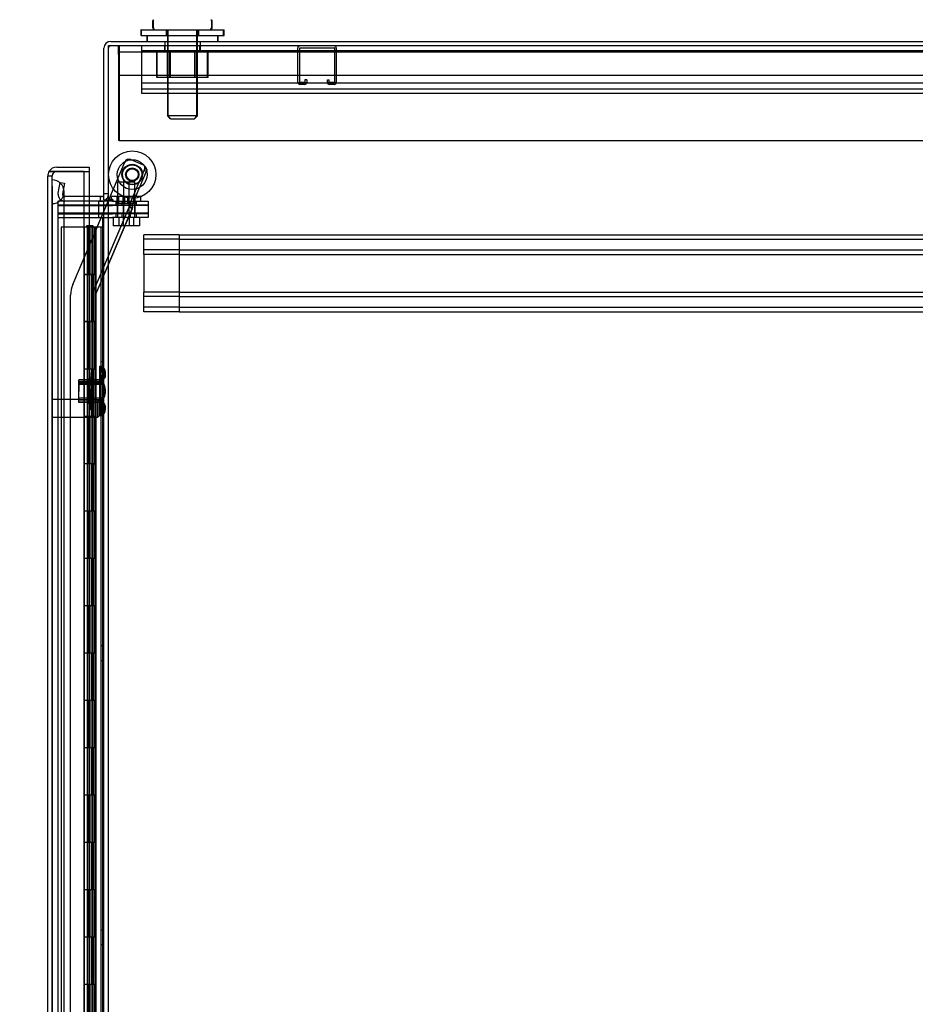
# Model space of a CAD drawing. Header units: inches. Extents: x 1 to 359, y -2 to 239.
# Tile 55 of 65: x 200 to 219, y 137 to 158. Entities that reach past the tile are written whole.
import ezdxf
from ezdxf.enums import TextEntityAlignment as Align
from ezdxf.lldxf.tags import DXFTag

# ---------------------------------------------------------------- set-up
doc = ezdxf.new("R2010")
doc.units = ezdxf.units.IN
doc.header["$MEASUREMENT"] = 0
for name, color, linetype in [('COM53964-5', 7, 'Continuous'), ('COM54746-78', 7, 'Continuous'), ('COM55914', 7, 'Continuous'), ('COM56676-2', 7, 'Continuous'), ('COM70098', 7, 'Continuous'), ('COM70220', 7, 'Continuous'), ('COM70739-10', 7, 'Continuous'), ('COM70839-6', 7, 'Continuous'), ('COM71196-10', 7, 'Continuous'), ('COM71298-10', 7, 'Continuous'), ('COM71300-11', 7, 'Continuous'), ('COM71301-11', 7, 'Continuous'), ('Default', 7, 'Continuous'), ('GSK87756', 7, 'Continuous'), ('NTS18024', 7, 'Continuous'), ('NTS18147', 7, 'Continuous'), ('NTS86070', 7, 'Continuous'), ('ROL87452', 7, 'Continuous'), ('RVT17786', 7, 'Continuous'), ('SCC180005', 7, 'Continuous'), ('SCS86414', 7, 'Continuous'), ('STD26122', 7, 'Continuous'), ('WAF25376', 7, 'Continuous'), ('WAF25377', 7, 'Continuous'), ('WAM254785', 7, 'Continuous'), ('WAM30038', 7, 'Continuous')]:
    doc.layers.add(name, color=color, linetype=linetype)
doc.styles.add('SEACAD_Times_New_Roman', font='times.ttf')
tags = doc.linetypes.add('HIDDEN2', pattern=[0.1875, 0.125, -0.0625]).pattern_tags.tags
tags[6:7] = [DXFTag(74, 4), DXFTag(75, 0), DXFTag(340, '0'), DXFTag(46, 0.0), DXFTag(50, 0.0), DXFTag(44, 0.0), DXFTag(45, 0.0)]
tags[4:5] = [DXFTag(74, 4), DXFTag(75, 0), DXFTag(340, '0'), DXFTag(46, 0.0), DXFTag(50, 0.0), DXFTag(44, 0.0), DXFTag(45, 0.0)]
doc.dimstyles.new('HAMMOND_(STH_-_540x360)', dxfattribs={"dimtxt": 2, "dimasz": 2.5, "dimexe": 1, "dimexo": 1, "dimgap": 0.5, "dimtad": 0, "dimtih": 1, "dimtoh": 1, "dimzin": 0, "dimdsep": 46, "dimtxsty": 'SEACAD_Times_New_Roman', "dimblk1": '_SE_FILLED', "dimblk2": '_SE_FILLED', "dimsah": 1, "dimcen": 1, "dimadec": 0, "dimazin": 0, "dimtfac": 0.8, "dimtofl": 0, "dimtmove": 0, "dimatfit": 3, "dimfxl": 1, "dimtolj": 1, "dimtzin": 0, "dimarcsym": 0})

# ---------------------------------------------------------------- blocks, each defined once
blk = doc.blocks.new('SE4')
at = {"layer": 'COM53964-5', "color": 7, "linetype": 'HIDDEN2'}
for p, q in [((202.98, 157.338), (202.98, 157.2)), ((202.98, 157.243), (237.355, 157.243)), ((202.98, 157.2), (202.98, 156.476)), ((202.98, 156.559), (237.355, 156.559)), ((202.98, 156.476), (202.98, 156.338)), ((202.98, 156.433), (237.355, 156.433)), ((202.98, 156.338), (237.355, 156.338)), ((203.028, 153.209), (203.028, 153.347)), ((203.775, 153.347), (203.028, 153.347)), ((203.775, 153.347), (203.775, 153.209)), ((203.775, 153.347), (238.15, 153.347)), ((203.775, 153.252), (203.028, 153.252)), ((203.028, 153.071), (203.028, 153.209)), ((203.028, 152.933), (203.028, 153.071)), ((203.775, 153.252), (238.15, 153.252)), ((203.775, 153.209), (203.775, 151.86)), ((203.775, 153.028), (203.028, 153.028)), ((203.028, 152.933), (203.028, 152.136)), ((203.775, 152.933), (203.028, 152.933)), ((203.775, 153.028), (238.15, 153.028)), ((203.775, 152.933), (238.15, 152.933)), ((203.028, 151.998), (203.028, 152.136)), ((203.775, 152.136), (203.028, 152.136)), ((203.775, 152.041), (203.028, 152.041)), ((203.775, 152.136), (238.15, 152.136)), ((203.775, 152.041), (238.15, 152.041)), ((203.028, 151.86), (203.028, 151.998)), ((203.028, 151.722), (203.028, 151.86)), ((203.775, 151.817), (203.028, 151.817)), ((203.775, 151.86), (203.775, 151.722)), ((203.775, 151.817), (238.15, 151.817)), ((203.775, 151.722), (203.028, 151.722)), ((203.775, 151.722), (238.15, 151.722))]:
    blk.add_line(p, q, dxfattribs=at)
at = {"layer": 'COM54746-78', "color": 7, "linetype": 'HIDDEN2'}
for p, q in [((201.768, 153.512), (201.282, 153.512)), ((201.282, 153.512), (201.282, 75.512)), ((201.824, 153.521), (201.824, 153.547)), ((201.824, 153.547), (201.874, 153.547)), ((201.874, 153.521), (201.824, 153.521)), ((201.832, 153.512), (201.832, 152.512)), ((201.837, 153.521), (201.837, 153.512)), ((201.837, 153.512), (201.837, 152.512)), ((201.874, 153.547), (201.899, 153.547)), ((201.874, 153.521), (201.899, 153.521)), ((201.876, 152.512), (201.876, 153.512)), ((201.882, 152.512), (201.882, 153.512)), ((201.887, 153.512), (201.887, 152.512)), ((201.899, 153.547), (201.949, 153.547)), ((201.949, 153.521), (201.899, 153.521)), ((201.928, 153.512), (201.928, 152.512)), ((201.937, 153.512), (201.937, 153.521)), ((201.937, 152.512), (201.937, 153.512)), ((201.942, 152.512), (201.942, 153.512)), ((201.949, 153.547), (201.949, 153.521)), ((202.004, 152.512), (202.004, 153.512)), ((202.013, 153.512), (202.013, 152.512)), ((202.017, 152.512), (202.017, 153.512)), ((202.022, 152.512), (202.022, 153.512)), ((202.123, 153.512), (202.123, 75.512)), ((201.832, 152.512), (201.832, 151.511)), ((201.837, 152.512), (201.837, 75.512)), ((201.876, 152.512), (201.876, 151.511)), ((201.882, 152.512), (201.882, 151.511)), ((201.887, 151.512), (201.887, 152.512)), ((201.928, 151.512), (201.928, 152.512)), ((201.937, 75.512), (201.937, 152.512)), ((201.942, 151.511), (201.942, 152.512)), ((201.973, 151.512), (201.973, 152.512)), ((202.022, 152.512), (202.017, 152.512)), ((202.022, 151.512), (202.022, 152.512)), ((201.832, 151.513), (201.77, 151.513)), ((201.832, 151.513), (201.876, 151.513)), ((201.832, 151.512), (201.832, 150.512)), ((202.004, 151.513), (201.876, 151.513)), ((201.876, 150.512), (201.876, 151.511)), ((201.882, 150.512), (201.882, 151.511)), ((201.887, 151.512), (201.887, 150.512)), ((201.928, 151.512), (201.928, 150.512)), ((201.942, 150.512), (201.942, 151.511)), ((202.004, 151.511), (202.004, 151.512)), ((202.004, 150.512), (202.004, 151.511)), ((202.013, 151.512), (202.013, 150.512)), ((202.022, 151.512), (202.017, 151.512)), ((202.017, 150.512), (202.017, 151.512)), ((202.022, 150.512), (202.022, 151.512)), ((202.185, 150.664), (202.123, 150.664)), ((201.832, 150.512), (201.832, 149.511)), ((201.876, 150.512), (201.876, 149.511)), ((201.882, 150.512), (201.882, 149.511)), ((201.887, 149.512), (201.887, 150.512)), ((201.928, 149.512), (201.928, 150.512)), ((201.942, 149.511), (201.942, 150.512)), ((201.973, 149.512), (201.973, 150.512)), ((202.022, 150.512), (202.017, 150.512)), ((202.022, 149.512), (202.022, 150.512)), ((202.123, 150.36), (202.185, 150.36)), ((201.832, 149.513), (201.77, 149.513)), ((201.832, 149.513), (201.876, 149.513)), ((201.832, 149.512), (201.832, 148.512)), ((202.004, 149.513), (201.876, 149.513)), ((201.876, 148.512), (201.876, 149.511)), ((201.882, 148.512), (201.882, 149.511)), ((201.887, 149.512), (201.887, 148.512)), ((201.928, 149.512), (201.928, 148.512)), ((201.942, 148.512), (201.942, 149.511)), ((202.004, 149.511), (202.004, 149.512)), ((202.004, 148.512), (202.004, 149.511)), ((202.013, 149.512), (202.013, 148.512)), ((202.022, 149.512), (202.017, 149.512)), ((202.017, 148.512), (202.017, 149.512)), ((202.022, 148.512), (202.022, 149.512)), ((201.832, 148.512), (201.832, 147.511)), ((201.876, 148.512), (201.876, 147.511)), ((201.882, 148.512), (201.882, 147.511)), ((201.887, 147.512), (201.887, 148.512)), ((201.928, 147.512), (201.928, 148.512)), ((201.942, 147.511), (201.942, 148.512)), ((201.973, 147.512), (201.973, 148.512)), ((202.022, 148.512), (202.017, 148.512)), ((202.022, 147.512), (202.022, 148.512)), ((201.832, 147.513), (201.77, 147.513)), ((201.832, 147.513), (201.876, 147.513)), ((201.832, 147.512), (201.832, 146.512)), ((202.004, 147.513), (201.876, 147.513)), ((201.876, 146.512), (201.876, 147.511)), ((201.882, 146.512), (201.882, 147.511)), ((201.887, 147.512), (201.887, 146.512)), ((201.928, 147.512), (201.928, 146.512)), ((201.942, 146.512), (201.942, 147.511)), ((202.004, 147.511), (202.004, 147.512)), ((202.004, 146.512), (202.004, 147.511)), ((202.013, 147.512), (202.013, 146.512)), ((202.022, 147.512), (202.017, 147.512)), ((202.017, 146.512), (202.017, 147.512)), ((202.022, 146.512), (202.022, 147.512)), ((201.832, 146.512), (201.832, 145.511)), ((201.876, 146.512), (201.876, 145.511)), ((201.882, 146.512), (201.882, 145.511)), ((201.887, 145.512), (201.887, 146.512)), ((201.928, 145.512), (201.928, 146.512)), ((201.942, 145.511), (201.942, 146.512)), ((201.973, 145.512), (201.973, 146.512)), ((202.022, 146.512), (202.017, 146.512)), ((202.022, 145.512), (202.022, 146.512)), ((201.832, 145.513), (201.77, 145.513)), ((201.832, 145.513), (201.876, 145.513)), ((201.832, 145.512), (201.832, 144.512)), ((202.004, 145.513), (201.876, 145.513)), ((201.876, 144.512), (201.876, 145.511)), ((201.882, 144.512), (201.882, 145.511)), ((201.887, 145.512), (201.887, 144.512)), ((201.928, 145.512), (201.928, 144.512)), ((201.942, 144.512), (201.942, 145.511)), ((202.004, 145.511), (202.004, 145.512)), ((202.004, 144.512), (202.004, 145.511)), ((202.013, 145.512), (202.013, 144.512)), ((202.022, 145.512), (202.017, 145.512)), ((202.017, 144.512), (202.017, 145.512)), ((202.022, 144.512), (202.022, 145.512)), ((202.185, 144.664), (202.123, 144.664)), ((201.832, 144.512), (201.832, 143.511)), ((201.876, 144.512), (201.876, 143.511)), ((201.882, 144.512), (201.882, 143.511)), ((201.887, 143.512), (201.887, 144.512)), ((201.928, 143.512), (201.928, 144.512)), ((201.942, 143.511), (201.942, 144.512)), ((201.973, 143.512), (201.973, 144.512)), ((202.022, 144.512), (202.017, 144.512)), ((202.022, 143.512), (202.022, 144.512)), ((202.123, 144.36), (202.185, 144.36)), ((201.832, 143.513), (201.77, 143.513)), ((201.832, 143.513), (201.876, 143.513)), ((201.832, 143.512), (201.832, 142.512)), ((202.004, 143.513), (201.876, 143.513)), ((201.876, 142.512), (201.876, 143.511)), ((201.882, 142.512), (201.882, 143.511)), ((201.887, 143.512), (201.887, 142.512)), ((201.928, 143.512), (201.928, 142.512)), ((201.942, 142.512), (201.942, 143.511)), ((202.004, 143.511), (202.004, 143.512)), ((202.004, 142.512), (202.004, 143.511)), ((202.013, 143.512), (202.013, 142.512)), ((202.022, 143.512), (202.017, 143.512)), ((202.017, 142.512), (202.017, 143.512)), ((202.022, 142.512), (202.022, 143.512)), ((201.832, 142.512), (201.832, 141.511)), ((201.876, 142.512), (201.876, 141.511)), ((201.882, 142.512), (201.882, 141.511)), ((201.887, 141.512), (201.887, 142.512)), ((201.928, 141.512), (201.928, 142.512)), ((201.942, 141.511), (201.942, 142.512)), ((201.973, 141.512), (201.973, 142.512)), ((202.022, 142.512), (202.017, 142.512)), ((202.022, 141.512), (202.022, 142.512)), ((201.832, 141.513), (201.77, 141.513)), ((201.832, 141.513), (201.876, 141.513)), ((201.832, 141.512), (201.832, 140.512)), ((202.004, 141.513), (201.876, 141.513)), ((201.876, 140.512), (201.876, 141.511)), ((201.882, 140.512), (201.882, 141.511)), ((201.887, 141.512), (201.887, 140.512)), ((201.928, 141.512), (201.928, 140.512)), ((201.942, 140.512), (201.942, 141.511)), ((202.004, 141.511), (202.004, 141.512)), ((202.004, 140.512), (202.004, 141.511)), ((202.013, 141.512), (202.013, 140.512)), ((202.022, 141.512), (202.017, 141.512)), ((202.017, 140.512), (202.017, 141.512)), ((202.022, 140.512), (202.022, 141.512)), ((201.832, 140.512), (201.832, 139.511)), ((201.876, 140.512), (201.876, 139.511)), ((201.882, 140.512), (201.882, 139.511)), ((201.887, 139.512), (201.887, 140.512)), ((201.928, 139.512), (201.928, 140.512)), ((201.942, 139.511), (201.942, 140.512)), ((201.973, 139.512), (201.973, 140.512)), ((202.022, 140.512), (202.017, 140.512)), ((202.022, 139.512), (202.022, 140.512)), ((201.832, 139.513), (201.77, 139.513)), ((201.832, 139.513), (201.876, 139.513)), ((201.832, 139.512), (201.832, 138.512)), ((202.004, 139.513), (201.876, 139.513)), ((201.876, 138.512), (201.876, 139.511)), ((201.882, 138.512), (201.882, 139.511)), ((201.887, 139.512), (201.887, 138.512)), ((201.928, 139.512), (201.928, 138.512)), ((201.942, 138.512), (201.942, 139.511)), ((202.004, 139.511), (202.004, 139.512)), ((202.004, 138.512), (202.004, 139.511)), ((202.013, 139.512), (202.013, 138.512)), ((202.022, 139.512), (202.017, 139.512)), ((202.017, 138.512), (202.017, 139.512)), ((202.022, 138.512), (202.022, 139.512)), ((201.832, 138.512), (201.832, 137.511)), ((201.876, 138.512), (201.876, 137.511)), ((201.882, 138.512), (201.882, 137.511)), ((201.887, 137.512), (201.887, 138.512)), ((201.928, 137.512), (201.928, 138.512)), ((201.942, 137.511), (201.942, 138.512)), ((201.973, 137.512), (201.973, 138.512)), ((202.022, 138.512), (202.017, 138.512)), ((202.022, 137.512), (202.022, 138.512)), ((202.185, 138.664), (202.123, 138.664)), ((202.123, 138.36), (202.185, 138.36)), ((201.832, 137.513), (201.77, 137.513)), ((201.832, 137.513), (201.876, 137.513)), ((201.832, 137.512), (201.832, 136.512)), ((202.004, 137.513), (201.876, 137.513)), ((201.876, 136.512), (201.876, 137.511)), ((201.882, 136.512), (201.882, 137.511)), ((201.887, 137.512), (201.887, 136.512)), ((201.928, 137.512), (201.928, 136.512)), ((201.942, 136.512), (201.942, 137.511)), ((202.004, 137.511), (202.004, 137.512)), ((202.004, 136.512), (202.004, 137.511)), ((202.013, 137.512), (202.013, 136.512)), ((202.022, 137.512), (202.017, 137.512)), ((202.017, 136.512), (202.017, 137.512)), ((202.022, 136.512), (202.022, 137.512))]:
    blk.add_line(p, q, dxfattribs=at)
at = {"layer": 'COM54746-78', "color": 7, "linetype": 'Continuous'}
for p, q in [((201.77, 153.512), (201.768, 153.512)), ((201.973, 153.512), (201.77, 153.512)), ((201.77, 153.512), (201.77, 152.512)), ((202.185, 153.512), (201.973, 153.512)), ((201.973, 153.512), (201.973, 152.512)), ((201.77, 152.512), (201.77, 151.511)), ((201.77, 152.512), (202.004, 152.512)), ((201.77, 152.512), (201.77, 152.512)), ((201.973, 152.512), (201.77, 152.512)), ((201.832, 152.512), (201.832, 152.512)), ((201.837, 152.512), (201.837, 152.512)), ((201.937, 152.512), (201.937, 152.512)), ((202.017, 152.512), (201.973, 152.512)), ((202.004, 151.512), (202.004, 152.512)), ((202.013, 151.512), (202.013, 152.512)), ((202.017, 152.512), (202.017, 151.512)), ((201.973, 151.512), (201.77, 151.512)), ((201.77, 151.512), (201.77, 150.512)), ((202.004, 151.511), (201.77, 151.511)), ((201.973, 151.512), (201.973, 150.512)), ((202.017, 151.512), (201.973, 151.512)), ((201.77, 150.512), (201.77, 149.511)), ((201.973, 150.512), (201.77, 150.512)), ((201.973, 150.512), (201.77, 150.512)), ((202.017, 150.512), (201.973, 150.512)), ((202.004, 149.512), (202.004, 150.512)), ((202.013, 149.512), (202.013, 150.512)), ((202.017, 150.512), (202.017, 149.512)), ((201.973, 149.512), (201.77, 149.512)), ((201.77, 149.512), (201.77, 148.512)), ((202.004, 149.511), (201.77, 149.511)), ((201.973, 149.512), (201.973, 148.512)), ((202.017, 149.512), (201.973, 149.512)), ((201.77, 148.512), (201.77, 147.511)), ((201.973, 148.512), (201.77, 148.512)), ((201.973, 148.512), (201.77, 148.512)), ((202.017, 148.512), (201.973, 148.512)), ((202.004, 147.512), (202.004, 148.512)), ((202.013, 147.512), (202.013, 148.512)), ((202.017, 148.512), (202.017, 147.512)), ((201.973, 147.512), (201.77, 147.512)), ((201.77, 147.512), (201.77, 146.512)), ((202.004, 147.511), (201.77, 147.511)), ((201.973, 147.512), (201.973, 146.512)), ((202.017, 147.512), (201.973, 147.512)), ((201.77, 146.512), (201.77, 145.511)), ((201.973, 146.512), (201.77, 146.512)), ((201.973, 146.512), (201.77, 146.512)), ((202.017, 146.512), (201.973, 146.512)), ((202.004, 145.512), (202.004, 146.512)), ((202.013, 145.512), (202.013, 146.512)), ((202.017, 146.512), (202.017, 145.512)), ((201.973, 145.512), (201.77, 145.512)), ((201.77, 145.512), (201.77, 144.512)), ((202.004, 145.511), (201.77, 145.511)), ((201.973, 145.512), (201.973, 144.512)), ((202.017, 145.512), (201.973, 145.512)), ((201.77, 144.512), (201.77, 143.511)), ((201.973, 144.512), (201.77, 144.512)), ((201.973, 144.512), (201.77, 144.512)), ((202.017, 144.512), (201.973, 144.512)), ((202.004, 143.512), (202.004, 144.512)), ((202.013, 143.512), (202.013, 144.512)), ((202.017, 144.512), (202.017, 143.512)), ((201.973, 143.512), (201.77, 143.512)), ((201.77, 143.512), (201.77, 142.512)), ((202.004, 143.511), (201.77, 143.511)), ((201.973, 143.512), (201.973, 142.512)), ((202.017, 143.512), (201.973, 143.512)), ((201.77, 142.512), (201.77, 141.511)), ((201.973, 142.512), (201.77, 142.512)), ((201.973, 142.512), (201.77, 142.512)), ((202.017, 142.512), (201.973, 142.512)), ((202.004, 141.512), (202.004, 142.512)), ((202.013, 141.512), (202.013, 142.512)), ((202.017, 142.512), (202.017, 141.512)), ((201.973, 141.512), (201.77, 141.512)), ((201.77, 141.512), (201.77, 140.512)), ((202.004, 141.511), (201.77, 141.511)), ((201.973, 141.512), (201.973, 140.512)), ((202.017, 141.512), (201.973, 141.512)), ((201.77, 140.512), (201.77, 139.511)), ((201.973, 140.512), (201.77, 140.512)), ((201.973, 140.512), (201.77, 140.512)), ((202.017, 140.512), (201.973, 140.512)), ((202.004, 139.512), (202.004, 140.512)), ((202.013, 139.512), (202.013, 140.512)), ((202.017, 140.512), (202.017, 139.512)), ((201.973, 139.512), (201.77, 139.512)), ((201.77, 139.512), (201.77, 138.512)), ((202.004, 139.511), (201.77, 139.511)), ((201.973, 139.512), (201.973, 138.512)), ((202.017, 139.512), (201.973, 139.512)), ((201.77, 138.512), (201.77, 137.511)), ((201.973, 138.512), (201.77, 138.512)), ((201.973, 138.512), (201.77, 138.512)), ((202.017, 138.512), (201.973, 138.512)), ((202.004, 137.512), (202.004, 138.512)), ((202.013, 137.512), (202.013, 138.512)), ((202.017, 138.512), (202.017, 137.512)), ((201.973, 137.512), (201.77, 137.512)), ((201.77, 137.512), (201.77, 136.512)), ((202.004, 137.511), (201.77, 137.511)), ((201.973, 137.512), (201.973, 136.512)), ((202.017, 137.512), (201.973, 137.512))]:
    blk.add_line(p, q, dxfattribs=at)
at = {"layer": 'COM55914', "color": 7, "linetype": 'HIDDEN2'}
for p, q in [((206.28, 156.568), (206.28, 157.295)), ((206.32, 156.568), (206.32, 157.295)), ((206.323, 157.298), (207.05, 157.298)), ((207.053, 157.295), (207.053, 156.568)), ((207.093, 157.295), (207.093, 156.568)), ((206.428, 156.619), (206.428, 156.568)), ((206.468, 156.619), (206.428, 156.619)), ((206.468, 156.619), (206.468, 156.568)), ((206.905, 156.568), (206.905, 156.619)), ((206.905, 156.619), (206.945, 156.619)), ((206.945, 156.568), (206.945, 156.619)), ((206.425, 156.565), (206.323, 156.565)), ((206.425, 156.525), (206.323, 156.525)), ((207.05, 156.565), (206.948, 156.565)), ((207.05, 156.525), (206.948, 156.525))]:
    blk.add_line(p, q, dxfattribs=at)
for centre, radius, start, end in [((206.323, 157.295), 0.043, 90, 180), ((206.323, 157.295), 0.003, 90, 180), ((207.05, 157.295), 0.043, 0, 90), ((207.05, 157.295), 0.003, 0, 90), ((206.323, 156.568), 0.043, 180, 270), ((206.323, 156.568), 0.003, 180, 270), ((206.425, 156.568), 0.003, 270, 0), ((206.425, 156.568), 0.043, 270, 0), ((206.948, 156.568), 0.043, 180, 270), ((206.948, 156.568), 0.003, 180, 270), ((207.05, 156.568), 0.003, 270, 0), ((207.05, 156.568), 0.043, 270, 0)]:
    blk.add_arc(centre, radius, start, end, dxfattribs=at)
at = {"layer": 'COM56676-2', "color": 7, "linetype": 'HIDDEN2'}
for p, q in [((202.495, 157.153), (202.495, 157.338)), ((202.505, 157.338), (202.505, 157.153)), ((203.464, 157.338), (203.464, 157.213)), ((203.474, 157.338), (203.474, 157.213)), ((204.214, 157.213), (204.214, 157.338)), ((204.224, 157.213), (204.224, 157.338)), ((202.495, 157.213), (202.505, 157.213)), ((202.495, 157.153), (202.495, 156.713)), ((202.505, 157.213), (238.005, 157.213)), ((202.505, 157.153), (202.505, 155.338)), ((202.495, 156.713), (202.495, 155.338)), ((202.495, 156.713), (202.505, 156.713)), ((238.005, 156.713), (202.505, 156.713)), ((202.505, 155.338), (202.495, 155.338)), ((202.505, 155.338), (238.005, 155.338))]:
    blk.add_line(p, q, dxfattribs=at)
at = {"layer": 'COM70098', "color": 7, "linetype": 'HIDDEN2'}
for p, q in [((201.218, 153.963), (202.367, 153.963)), ((202.075, 153.963), (202.075, 154.058)), ((202.367, 154.058), (203.117, 154.058)), ((203.117, 153.963), (202.367, 153.963)), ((202.436, 154.058), (202.436, 153.963)), ((202.561, 154.058), (202.561, 153.963)), ((202.749, 153.963), (202.749, 154.058)), ((202.874, 153.963), (202.874, 154.058)), ((203.117, 154.058), (203.117, 153.963)), ((201.218, 153.808), (202.367, 153.808)), ((201.218, 153.713), (202.367, 153.713)), ((202.075, 153.713), (202.075, 153.808)), ((202.367, 153.808), (203.117, 153.808)), ((203.117, 153.713), (202.367, 153.713)), ((202.436, 153.808), (202.436, 153.713)), ((202.561, 153.808), (202.561, 153.713)), ((202.749, 153.713), (202.749, 153.808)), ((202.874, 153.713), (202.874, 153.808)), ((203.117, 153.808), (203.117, 153.713))]:
    blk.add_line(p, q, dxfattribs=at)
at = {"layer": 'COM70220', "color": 7, "linetype": 'HIDDEN2'}
for p, q in [((201.094, 154.006), (201.094, 154.505)), ((201.095, 154.505), (201.094, 154.505)), ((201.095, 154.006), (201.095, 154.505)), ((201.097, 154.256), (201.095, 154.505)), ((201.095, 154.007), (201.097, 154.256)), ((201.097, 154.006), (201.097, 154.256)), ((201.343, 154.006), (201.343, 154.256)), ((201.094, 154.007), (201.095, 154.007)), ((201.094, 74.946), (201.094, 154.006)), ((201.095, 74.946), (201.095, 154.006)), ((201.097, 74.946), (201.097, 154.006)), ((201.343, 74.946), (201.343, 154.006))]:
    blk.add_line(p, q, dxfattribs=at)
for start, end in [(0, 90), (270, 0)]:
    blk.add_arc((201.093, 154.256), 0.25, start, end, dxfattribs=at)
at = {"layer": 'COM70739-10', "color": 7, "linetype": 'HIDDEN2'}
blk.add_line((202.155, 153.713), (202.155, 75.093), dxfattribs=at)
at = {"layer": 'COM70839-6', "color": 7, "linetype": 'HIDDEN2'}
for p, q in [((202.755, 154.936), (203.002, 154.831)), ((202.755, 154.936), (203.002, 154.831)), ((201.527, 152.298), (202.624, 154.883)), ((202.286, 154.088), (202.624, 154.883)), ((202.749, 154.03), (203.037, 154.708)), ((202.749, 154.03), (203.037, 154.708)), ((202.795, 154.01), (203.083, 154.688)), ((202.795, 154.01), (203.083, 154.688)), ((203.037, 154.708), (203.083, 154.688)), ((201.527, 152.298), (202.274, 154.058)), ((201.949, 152.119), (202.726, 153.948)), ((201.949, 152.119), (202.719, 153.933)), ((202.015, 152.091), (202.792, 153.92)), ((202.015, 152.091), (202.786, 153.905)), ((202.719, 153.933), (202.786, 153.905)), ((202.719, 153.933), (202.786, 153.905)), ((202.792, 153.92), (202.726, 153.948)), ((202.792, 153.92), (202.726, 153.948)), ((202.749, 154.03), (202.795, 154.01)), ((201.482, 117.434), (201.482, 152.076)), ((201.482, 117.434), (201.482, 152.076)), ((201.941, 115.174), (201.941, 152.076)), ((201.941, 115.174), (201.941, 152.076)), ((202.013, 115.174), (202.013, 152.076)), ((202.013, 115.174), (202.013, 152.076)), ((202.013, 151.507), (201.941, 151.507)), ((202.013, 151.507), (201.941, 151.507)), ((201.941, 148.507), (202.013, 148.507)), ((201.941, 148.507), (202.013, 148.507))]:
    blk.add_line(p, q, dxfattribs=at)
at = {"layer": 'COM70839-6', "color": 7, "linetype": 'Continuous'}
blk.add_line((202.274, 154.058), (202.286, 154.088), dxfattribs=at)
at = {"layer": 'COM70839-6', "color": 7, "linetype": 'HIDDEN2'}
blk.add_circle((202.783, 154.619), 0.129, dxfattribs=at)
for centre, radius, start, end in [((202.716, 154.844), 0.1, 67, 157), ((202.963, 154.739), 0.1, 33.5987, 67), ((202.931, 154.763), 0.119, 332.2751, 15.3228), ((202.049, 152.076), 0.567, 157, 180), ((202.049, 152.076), 0.108, 157, 180), ((202.049, 152.076), 0.036, 157, 180)]:
    blk.add_arc(centre, radius, start, end, dxfattribs=at)
for points, knots in [([(203.046, 154.795), (203.056, 154.785), (203.065, 154.776), (203.078, 154.757), (203.083, 154.748), (203.088, 154.73), (203.089, 154.721), (203.088, 154.708), (203.088, 154.704), (203.087, 154.699), (203.086, 154.698), (203.086, 154.696), (203.085, 154.695), (203.085, 154.693), (203.084, 154.691), (203.083, 154.688)], [0, 0, 0, 0, 0.25, 0.25, 0.5, 0.5, 0.75, 0.75, 0.875, 0.875, 0.90625, 0.90625, 0.9375, 0.9375, 1, 1, 1, 1]), ([(202.726, 153.948), (202.727, 153.952), (202.729, 153.957), (202.731, 153.969), (202.733, 153.976), (202.737, 153.998), (202.742, 154.014), (202.749, 154.03)], [0, 0, 0, 0, 0.25, 0.25, 0.5, 0.5, 1, 1, 1, 1]), ([(202.792, 153.92), (202.792, 153.92), (202.792, 153.921), (202.793, 153.924), (202.793, 153.927), (202.793, 153.932), (202.793, 153.938), (202.791, 153.947), (202.79, 153.959), (202.788, 153.972), (202.789, 153.984), (202.79, 153.994), (202.792, 154.002), (202.794, 154.007), (202.795, 154.01)], [0, 0, 0, 0, 0.040175, 0.080102, 0.158226, 0.23381, 0.30692, 0.445198, 0.573002, 0.690655, 0.799398, 0.868041, 0.934412, 1, 1, 1, 1])]:
    blk.add_open_spline(points, degree=3, knots=knots, dxfattribs=at)
at = {"layer": 'COM71196-10', "color": 7, "linetype": 'Continuous'}
for p, q in [((201.188, 154.778), (201.873, 154.778)), ((201.873, 154.778), (201.873, 154.683)), ((200.998, 74.436), (200.998, 154.588)), ((201.188, 154.683), (201.023, 154.683)), ((201.023, 154.683), (201.188, 154.683)), ((201.768, 154.683), (201.188, 154.683)), ((201.188, 154.683), (201.873, 154.683)), ((201.768, 154.683), (201.873, 154.683)), ((201.768, 74.341), (201.768, 154.683)), ((201.873, 154.683), (201.873, 154.153))]:
    blk.add_line(p, q, dxfattribs=at)
at = {"layer": 'COM71196-10', "color": 7, "linetype": 'HIDDEN2'}
for p, q in [((201.093, 154.588), (200.998, 154.588)), ((201.093, 74.436), (201.093, 154.588)), ((201.873, 154.153), (201.873, 74.653))]:
    blk.add_line(p, q, dxfattribs=at)
at = {"layer": 'COM71196-10', "color": 7, "linetype": 'Continuous'}
for start, end in [(90, 150), (150, 180)]:
    blk.add_arc((201.188, 154.588), 0.19, start, end, dxfattribs=at)
at = {"layer": 'COM71196-10', "color": 7, "linetype": 'HIDDEN2'}
blk.add_arc((201.188, 154.588), 0.095, 90, 180, dxfattribs=at)
at = {"layer": 'COM71196-10', "color": 7, "linetype": 'Continuous'}
blk.add_ellipse((201.188, 154.588), major_axis=(0.19, 0), ratio=0.999171, start_param=2.617994, end_param=3.141593, dxfattribs=at)
at = {"layer": 'COM71196-10', "color": 7, "linetype": 'HIDDEN2'}
blk.add_ellipse((201.188, 154.588), major_axis=(0.095, 0), ratio=0.999171, start_param=1.570796, end_param=3.141593, dxfattribs=at)
at = {"layer": 'COM71298-10', "color": 7, "linetype": 'Continuous'}
for p, q in [((202.328, 157.433), (238.15, 157.433)), ((202.185, 154.088), (202.185, 157.29)), ((202.137, 154.153), (201.768, 154.153)), ((202.185, 154.088), (202.28, 154.088))]:
    blk.add_line(p, q, dxfattribs=at)
at = {"layer": 'COM71298-10', "color": 7, "linetype": 'HIDDEN2'}
for p, q in [((203.474, 157.433), (203.474, 157.338)), ((204.224, 157.338), (204.224, 157.433)), ((201.217, 154.226), (201.258, 154.455)), ((201.258, 154.455), (201.351, 154.438)), ((201.351, 154.438), (201.311, 154.209)), ((201.215, 154.208), (201.217, 154.226)), ((201.311, 154.209), (201.311, 154.191)), ((201.768, 154.153), (201.358, 154.153)), ((202.116, 154.058), (202.116, 154.153)), ((202.28, 154.216), (202.185, 154.216))]:
    blk.add_line(p, q, dxfattribs=at)
at = {"layer": 'COM71298-10', "color": 7, "linetype": 'Continuous'}
for centre, radius, start, end in [((202.328, 157.29), 0.143, 90, 180), ((202.137, 154.201), 0.048, 270, 0), ((202.137, 154.201), 0.143, 270, 307.7949)]:
    blk.add_arc(centre, radius, start, end, dxfattribs=at)
at = {"layer": 'COM71298-10', "color": 7, "linetype": 'HIDDEN2'}
for centre, radius, start, end in [((202.328, 157.29), 0.048, 90, 180), ((201.358, 154.201), 0.143, 177.0342, 270), ((201.358, 154.201), 0.048, 191.3973, 270), ((202.137, 154.201), 0.143, 307.7949, 0)]:
    blk.add_arc(centre, radius, start, end, dxfattribs=at)
at = {"layer": 'COM71300-11', "color": 7, "linetype": 'HIDDEN2'}
for p, q in [((202.28, 157.343), (238.15, 157.343)), ((202.28, 157.338), (202.28, 157.343)), ((201.218, 154.063), (201.218, 154.058)), ((201.218, 154.063), (202.09, 154.063)), ((202.09, 154.063), (202.174, 154.063)), ((202.185, 154.063), (202.185, 154.058)), ((202.276, 154.063), (202.28, 154.063)), ((202.375, 154.093), (202.28, 154.093)), ((202.28, 154.063), (202.28, 154.058)), ((202.375, 154.063), (202.28, 154.063)), ((202.375, 154.088), (202.375, 154.093))]:
    blk.add_line(p, q, dxfattribs=at)
at = {"layer": 'COM71300-11', "color": 7, "linetype": 'Continuous'}
blk.add_line((202.174, 154.063), (202.276, 154.063), dxfattribs=at)
at = {"layer": 'COM71301-11', "color": 7, "linetype": 'Continuous'}
for p, q in [((238.15, 157.338), (202.28, 157.338)), ((202.28, 154.088), (202.28, 157.338)), ((202.09, 154.058), (201.768, 154.058)), ((202.09, 154.058), (202.185, 154.058)), ((202.185, 74.748), (202.185, 154.058)), ((202.375, 154.058), (202.185, 154.058)), ((202.375, 154.088), (202.28, 154.088)), ((202.375, 154.088), (202.375, 154.058))]:
    blk.add_line(p, q, dxfattribs=at)
at = {"layer": 'COM71301-11', "color": 7, "linetype": 'HIDDEN2'}
for p, q in [((201.218, 74.748), (201.218, 154.058)), ((201.768, 154.058), (201.218, 154.058)), ((202.28, 74.748), (202.28, 154.058))]:
    blk.add_line(p, q, dxfattribs=at)
at = {"layer": 'GSK87756', "color": 7, "linetype": 'HIDDEN2'}
for p, q in [((201.218, 153.979), (202.367, 153.979)), ((202.075, 153.791), (202.075, 153.979)), ((202.367, 153.979), (203.117, 153.979)), ((202.468, 153.979), (202.468, 153.791)), ((202.593, 153.979), (202.593, 153.791)), ((202.718, 153.791), (202.718, 153.979)), ((202.843, 153.791), (202.843, 153.979)), ((203.117, 153.979), (203.117, 153.791)), ((201.218, 153.791), (202.367, 153.791)), ((203.117, 153.791), (202.367, 153.791))]:
    blk.add_line(p, q, dxfattribs=at)
at = {"layer": 'NTS18024', "color": 7, "linetype": 'HIDDEN2'}
for p, q in [((203.301, 156.668), (203.301, 157.213)), ((203.311, 156.668), (203.311, 157.213)), ((203.526, 156.668), (203.526, 157.213)), ((203.536, 156.668), (203.536, 157.213)), ((203.575, 157.213), (203.575, 156.668)), ((203.576, 156.668), (203.576, 157.213)), ((203.585, 157.213), (203.585, 156.668)), ((203.586, 156.668), (203.586, 157.213)), ((204.102, 156.668), (204.102, 157.213)), ((204.102, 156.668), (204.102, 157.213)), ((204.112, 156.668), (204.112, 157.213)), ((204.112, 156.668), (204.112, 157.213)), ((204.151, 156.668), (204.151, 157.213)), ((204.161, 156.668), (204.161, 157.213)), ((204.374, 156.668), (204.374, 157.213)), ((204.384, 156.668), (204.384, 157.213)), ((203.311, 156.668), (203.301, 156.668)), ((203.586, 156.668), (203.311, 156.668)), ((204.112, 156.668), (203.586, 156.668)), ((204.384, 156.668), (204.112, 156.668))]:
    blk.add_line(p, q, dxfattribs=at)
at = {"layer": 'NTS18147', "color": 7, "linetype": 'HIDDEN2'}
for p, q in [((202.088, 150.565), (202.088, 150.56)), ((202.151, 150.565), (202.088, 150.565)), ((202.088, 150.56), (202.089, 150.371)), ((202.088, 150.56), (202.151, 150.56)), ((202.151, 150.56), (202.151, 150.565)), ((202.151, 150.506), (202.151, 150.56)), ((202.089, 150.371), (202.09, 150.253)), ((202.152, 150.371), (202.089, 150.371)), ((202.096, 150.523), (202.094, 150.334)), ((202.096, 150.527), (202.096, 150.523)), ((202.159, 150.527), (202.096, 150.527)), ((202.096, 150.523), (202.159, 150.522)), ((202.151, 150.506), (202.152, 150.371)), ((202.153, 150.254), (202.152, 150.371)), ((202.158, 150.468), (202.157, 150.333)), ((202.158, 150.468), (202.159, 150.522)), ((202.159, 150.522), (202.159, 150.527)), ((202.214, 150.412), (202.214, 150.466)), ((202.219, 150.373), (202.22, 150.427)), ((201.655, 150.252), (201.651, 149.812)), ((202.09, 150.285), (201.652, 150.283)), ((201.654, 149.843), (201.652, 150.283)), ((201.652, 150.25), (202.153, 150.252)), ((202.153, 150.221), (201.652, 150.219)), ((202.093, 150.247), (201.655, 150.252)), ((201.655, 150.219), (202.155, 150.214)), ((202.155, 150.183), (201.655, 150.188)), ((202.093, 150.216), (202.089, 149.839)), ((202.09, 150.253), (202.153, 150.254)), ((202.09, 150.253), (202.091, 149.876)), ((202.094, 150.334), (202.093, 150.216)), ((202.093, 150.216), (202.156, 150.216)), ((202.157, 150.333), (202.094, 150.334)), ((202.156, 150.216), (202.152, 149.838)), ((202.153, 150.254), (202.154, 149.876)), ((202.156, 150.216), (202.157, 150.333)), ((201.651, 149.875), (202.152, 149.87)), ((201.651, 149.844), (202.152, 149.839)), ((201.651, 149.812), (202.088, 149.807)), ((201.654, 149.906), (202.154, 149.908)), ((201.654, 149.875), (202.154, 149.877)), ((201.654, 149.843), (202.092, 149.845)), ((202.089, 149.839), (202.087, 149.721)), ((202.152, 149.838), (202.089, 149.839)), ((202.091, 149.876), (202.092, 149.758)), ((202.154, 149.876), (202.091, 149.876)), ((202.092, 149.758), (202.093, 149.569)), ((202.092, 149.758), (202.155, 149.758)), ((202.15, 149.72), (202.152, 149.838)), ((202.155, 149.758), (202.154, 149.876)), ((202.155, 149.758), (202.156, 149.624)), ((202.087, 149.721), (202.085, 149.532)), ((202.085, 149.528), (202.085, 149.532)), ((202.148, 149.532), (202.085, 149.532)), ((202.085, 149.528), (202.148, 149.527)), ((202.087, 149.721), (202.15, 149.72)), ((202.156, 149.57), (202.093, 149.569)), ((202.093, 149.565), (202.093, 149.569)), ((202.093, 149.565), (202.156, 149.565)), ((202.149, 149.586), (202.148, 149.532)), ((202.148, 149.532), (202.148, 149.527)), ((202.15, 149.72), (202.149, 149.586)), ((202.156, 149.624), (202.156, 149.57)), ((202.156, 149.57), (202.156, 149.565)), ((202.211, 149.625), (202.212, 149.68)), ((202.217, 149.664), (202.217, 149.719))]:
    blk.add_line(p, q, dxfattribs=at)
for centre, start, end in [((201.897, 150.029), 323.0437, 35.776), ((201.897, 150.064), 323.9043, 36.6366)]:
    blk.add_arc(centre, 0.318, start, end, dxfattribs=at)
for centre, major_axis in [((201.895, 150.465), (-0.318, -0.002)), ((201.896, 150.41), (-0.318, -0.002)), ((201.901, 150.376), (-0.318, 0.003)), ((201.901, 150.43), (-0.318, 0.003)), ((201.894, 149.683), (-0.318, 0.003)), ((201.899, 149.717), (-0.318, -0.002)), ((201.899, 149.663), (-0.318, -0.002)), ((201.893, 149.629), (-0.318, 0.003))]:
    blk.add_ellipse(centre, major_axis=major_axis, ratio=0.5, start_param=2.506883, end_param=3.776302, dxfattribs=at)
at = {"layer": 'NTS86070', "color": 7, "linetype": 'HIDDEN2'}
for p, q in [((202.843, 154.158), (202.343, 154.158)), ((202.343, 154.058), (202.343, 154.158)), ((202.468, 154.058), (202.468, 154.158)), ((202.468, 154.018), (202.468, 154.158)), ((202.492, 154.158), (202.492, 154.018)), ((202.593, 154.018), (202.593, 154.158)), ((202.617, 154.158), (202.617, 154.018)), ((202.693, 154.018), (202.693, 154.158)), ((202.718, 154.018), (202.718, 154.158)), ((202.818, 154.018), (202.818, 154.158)), ((202.968, 154.158), (202.841, 154.158)), ((202.843, 154.018), (202.843, 154.158)), ((202.843, 154.058), (202.843, 154.158)), ((202.968, 154.058), (202.968, 154.158)), ((202.446, 154.058), (202.446, 154.028)), ((202.456, 154.018), (202.729, 154.018)), ((202.571, 154.058), (202.571, 154.028)), ((202.729, 154.018), (202.854, 154.018)), ((202.739, 154.028), (202.739, 154.058)), ((202.864, 154.028), (202.864, 154.058))]:
    blk.add_line(p, q, dxfattribs=at)
for centre, start, end in [((202.456, 154.028), 180, 270), ((202.581, 154.028), 180, 270), ((202.729, 154.028), 270, 0), ((202.854, 154.028), 270, 0)]:
    blk.add_arc(centre, 0.01, start, end, dxfattribs=at)
at = {"layer": 'ROL87452', "color": 7, "linetype": 'HIDDEN2'}
for radius in [0.5, 0.206]:
    blk.add_circle((202.783, 154.619), radius, dxfattribs=at)
at = {"layer": 'RVT17786', "color": 7, "linetype": 'HIDDEN2'}
for radius in [0.217, 0.125]:
    blk.add_circle((202.783, 154.619), radius, dxfattribs=at)
at = {"layer": 'SCC180005', "color": 7, "linetype": 'HIDDEN2'}
for p, q in [((202.47, 154.463), (202.716, 154.463)), ((202.47, 154.463), (202.47, 153.713)), ((202.595, 154.463), (202.595, 153.713)), ((202.716, 153.713), (202.716, 154.463)), ((202.718, 154.463), (202.841, 154.463)), ((202.841, 153.713), (202.841, 154.463)), ((202.377, 153.713), (202.377, 153.539)), ((202.502, 153.713), (202.502, 153.539)), ((202.593, 153.713), (202.593, 153.539)), ((202.718, 153.713), (202.718, 153.539)), ((202.809, 153.713), (202.809, 153.539)), ((202.934, 153.713), (202.934, 153.539)), ((202.593, 153.539), (202.377, 153.539)), ((202.809, 153.539), (202.593, 153.539)), ((202.934, 153.539), (202.809, 153.539))]:
    blk.add_line(p, q, dxfattribs=at)
at = {"layer": 'SCS86414', "color": 7, "linetype": 'Continuous'}
for p, q in [((203.214, 157.852), (203.214, 157.733)), ((203.224, 157.852), (203.224, 157.733)), ((204.474, 157.733), (204.474, 157.852))]:
    blk.add_line(p, q, dxfattribs=at)
at = {"layer": 'SCS86414', "color": 7, "linetype": 'HIDDEN2'}
for p, q in [((204.464, 157.733), (204.464, 157.852)), ((203.527, 157.673), (203.527, 155.858)), ((203.537, 157.673), (203.537, 155.858)), ((204.151, 155.858), (204.151, 157.673)), ((204.161, 155.858), (204.161, 157.673)), ((203.527, 155.858), (203.537, 155.858)), ((203.527, 155.858), (203.587, 155.798)), ((204.161, 155.858), (203.537, 155.858)), ((203.537, 155.858), (203.597, 155.798)), ((203.597, 155.798), (203.587, 155.798)), ((203.597, 155.798), (204.101, 155.798)), ((204.091, 155.798), (204.151, 155.858)), ((204.101, 155.798), (204.161, 155.858))]:
    blk.add_line(p, q, dxfattribs=at)
at = {"layer": 'SCS86414', "color": 7, "linetype": 'Continuous'}
for centre, start, end in [((203.274, 157.852), 140.3214, 180), ((203.284, 157.852), 140.3214, 180), ((204.414, 157.852), 0, 39.6786), ((203.274, 157.733), 180, 270), ((203.284, 157.733), 180, 270), ((204.414, 157.733), 270, 0)]:
    blk.add_arc(centre, 0.06, start, end, dxfattribs=at)
at = {"layer": 'SCS86414', "color": 7, "linetype": 'HIDDEN2'}
for centre, start, end in [((204.404, 157.852), 0, 39.6786), ((204.404, 157.733), 270, 0)]:
    blk.add_arc(centre, 0.06, start, end, dxfattribs=at)
at = {"layer": 'STD26122', "color": 7, "linetype": 'HIDDEN2'}
for p, q in [((202.058, 149.868), (201.093, 149.868)), ((202.058, 149.498), (202.058, 149.868)), ((202.093, 149.833), (202.058, 149.868)), ((202.093, 149.533), (202.093, 149.833)), ((202.058, 149.498), (202.093, 149.533)), ((201.093, 149.498), (202.058, 149.498))]:
    blk.add_line(p, q, dxfattribs=at)
at = {"layer": 'WAF25376', "color": 7, "linetype": 'HIDDEN2'}
for radius in [0.315, 0.14]:
    blk.add_circle((202.783, 154.619), radius, dxfattribs=at)
at = {"layer": 'WAF25377', "color": 7, "linetype": 'Continuous'}
for p, q in [((202.974, 157.673), (202.964, 157.673)), ((202.964, 157.673), (202.964, 157.558)), ((202.974, 157.673), (204.724, 157.673)), ((202.974, 157.673), (202.974, 157.558)), ((204.724, 157.558), (204.724, 157.673)), ((202.974, 157.558), (202.964, 157.558)), ((202.974, 157.558), (204.724, 157.558))]:
    blk.add_line(p, q, dxfattribs=at)
at = {"layer": 'WAF25377', "color": 7, "linetype": 'HIDDEN2'}
for p, q in [((203.499, 157.673), (203.499, 157.558)), ((203.509, 157.673), (203.509, 157.558)), ((204.179, 157.558), (204.179, 157.673)), ((204.189, 157.558), (204.189, 157.673)), ((204.714, 157.558), (204.714, 157.673))]:
    blk.add_line(p, q, dxfattribs=at)
at = {"layer": 'WAM254785', "color": 7, "linetype": 'Continuous'}
for p, q in [((203.089, 157.558), (203.089, 157.433)), ((203.099, 157.558), (203.099, 157.433)), ((204.599, 157.433), (204.599, 157.558))]:
    blk.add_line(p, q, dxfattribs=at)
at = {"layer": 'WAM254785', "color": 7, "linetype": 'HIDDEN2'}
for p, q in [((203.526, 157.558), (203.526, 157.433)), ((203.536, 157.558), (203.536, 157.433)), ((204.151, 157.433), (204.151, 157.558)), ((204.161, 157.433), (204.161, 157.558)), ((204.589, 157.433), (204.589, 157.558))]:
    blk.add_line(p, q, dxfattribs=at)
at = {"layer": 'WAM30038', "color": 7, "linetype": 'HIDDEN2'}
for p, q in [((201.913, 149.654), (201.92, 150.404)), ((201.915, 150.439), (201.918, 149.689)), ((201.939, 150.439), (201.915, 150.439)), ((201.944, 150.404), (201.92, 150.404)), ((201.937, 149.654), (201.944, 150.404)), ((201.939, 150.439), (201.942, 149.689)), ((201.852, 150.292), (201.852, 150.237)), ((201.868, 150.274), (201.852, 150.292)), ((201.852, 150.237), (201.852, 150.292)), ((201.897, 150.266), (201.852, 150.237)), ((201.852, 150.212), (201.897, 150.241)), ((201.852, 150.237), (201.868, 150.225)), ((201.852, 150.212), (201.853, 150.081)), ((201.853, 150.081), (201.852, 150.212)), ((201.868, 150.2), (201.852, 150.212)), ((201.854, 150.179), (201.853, 150.047)), ((201.853, 150.047), (201.854, 150.179)), ((201.855, 150.258), (201.854, 150.204)), ((201.854, 150.204), (201.855, 150.258)), ((201.854, 150.204), (201.9, 150.232)), ((201.9, 150.232), (201.854, 150.204)), ((201.899, 150.207), (201.854, 150.179)), ((201.854, 150.179), (201.899, 150.207)), ((201.87, 150.191), (201.854, 150.204)), ((201.854, 150.204), (201.87, 150.191)), ((201.854, 150.179), (201.87, 150.166)), ((201.87, 150.166), (201.854, 150.179)), ((201.871, 150.24), (201.855, 150.258)), ((201.868, 150.274), (201.868, 150.225)), ((201.868, 150.225), (201.868, 150.274)), ((201.868, 150.225), (201.933, 150.266)), ((201.933, 150.241), (201.868, 150.2)), ((201.868, 150.2), (201.868, 150.081)), ((201.868, 150.081), (201.868, 150.2)), ((201.87, 150.166), (201.869, 150.047)), ((201.869, 150.047), (201.87, 150.166)), ((201.871, 150.24), (201.87, 150.191)), ((201.87, 150.191), (201.871, 150.24)), ((201.936, 150.231), (201.87, 150.191)), ((201.87, 150.191), (201.936, 150.231)), ((201.87, 150.166), (201.935, 150.206)), ((201.935, 150.206), (201.87, 150.166)), ((201.94, 150.271), (201.91, 150.271)), ((201.943, 150.236), (201.913, 150.237)), ((201.939, 150.35), (201.915, 150.35)), ((201.944, 150.315), (201.92, 150.315)), ((201.852, 150.012), (201.851, 149.881)), ((201.851, 149.881), (201.852, 150.012)), ((201.852, 150.012), (201.897, 150.012)), ((201.897, 150.081), (201.853, 150.081)), ((201.898, 150.047), (201.853, 150.047)), ((201.853, 150.046), (201.853, 149.914)), ((201.853, 149.914), (201.853, 150.046)), ((201.853, 150.046), (201.898, 150.046)), ((201.868, 150.012), (201.867, 149.893)), ((201.867, 149.893), (201.868, 150.012)), ((201.869, 150.046), (201.869, 149.927)), ((201.869, 149.927), (201.869, 150.046)), ((201.897, 150.081), (201.934, 150.081)), ((201.897, 150.012), (201.933, 150.012)), ((201.898, 150.047), (201.934, 150.047)), ((201.898, 150.046), (201.934, 150.046)), ((201.933, 150.012), (201.94, 150.013)), ((201.851, 149.856), (201.85, 149.802)), ((201.85, 149.802), (201.851, 149.856)), ((201.85, 149.802), (201.866, 149.82)), ((201.867, 149.893), (201.851, 149.881)), ((201.851, 149.881), (201.867, 149.893)), ((201.851, 149.881), (201.896, 149.852)), ((201.896, 149.852), (201.851, 149.881)), ((201.851, 149.856), (201.867, 149.869)), ((201.867, 149.869), (201.851, 149.856)), ((201.895, 149.827), (201.851, 149.856)), ((201.851, 149.856), (201.895, 149.827)), ((201.853, 149.914), (201.869, 149.927)), ((201.898, 149.886), (201.853, 149.914)), ((201.853, 149.89), (201.869, 149.902)), ((201.869, 149.902), (201.853, 149.89)), ((201.853, 149.89), (201.854, 149.835)), ((201.854, 149.835), (201.853, 149.89)), ((201.853, 149.89), (201.898, 149.862)), ((201.854, 149.835), (201.87, 149.853)), ((201.867, 149.869), (201.866, 149.82)), ((201.866, 149.82), (201.867, 149.869)), ((201.932, 149.852), (201.867, 149.893)), ((201.867, 149.893), (201.932, 149.852)), ((201.867, 149.869), (201.932, 149.827)), ((201.932, 149.827), (201.867, 149.869)), ((201.869, 149.927), (201.934, 149.887)), ((201.869, 149.902), (201.87, 149.853)), ((201.87, 149.853), (201.869, 149.902)), ((201.935, 149.862), (201.869, 149.902)), ((201.909, 149.822), (201.909, 149.822)), ((201.909, 149.822), (201.938, 149.822)), ((201.912, 149.857), (201.912, 149.857)), ((201.912, 149.857), (201.942, 149.857)), ((201.914, 149.744), (201.938, 149.743)), ((201.918, 149.778), (201.942, 149.778)), ((201.939, 149.846), (201.932, 149.852)), ((201.932, 149.827), (201.938, 149.823)), ((201.913, 149.654), (201.937, 149.654)), ((201.918, 149.689), (201.942, 149.689))]:
    blk.add_line(p, q, dxfattribs=at)
for centre, radius, start, end in [((201.325, 150.967), 0.854, 311.9803, 313.7157), ((201.328, 150.964), 0.85, 311.9763, 313.7198), ((201.339, 150.941), 0.854, 311.1197, 312.8551), ((201.341, 150.938), 0.85, 311.1157, 312.8592), ((201.898, 150.063), 0.0181, 2.0423, 93.3435), ((201.898, 150.03), 0.0182, 266.5708, 357.4041), ((201.898, 150.064), 0.0182, 267.4314, 358.2647), ((201.898, 150.029), 0.0181, 1.1817, 92.4829), ((201.323, 149.132), 0.85, 46.963, 47.704), ((201.32, 149.13), 0.854, 45.9646, 47.7), ((201.336, 149.158), 0.85, 47.8236, 48.5646), ((201.334, 149.155), 0.854, 46.8252, 48.5606)]:
    blk.add_arc(centre, radius, start, end, dxfattribs=at)
for points, knots in [([(201.852, 150.292), (201.864, 150.303), (201.877, 150.315), (201.89, 150.326), (201.892, 150.328), (201.894, 150.33), (201.896, 150.332)], [0, 0, 0, 0, 0.858552, 0.858552, 0.858552, 1, 1, 1, 1]), ([(201.855, 150.258), (201.868, 150.27), (201.881, 150.281), (201.894, 150.292), (201.896, 150.294), (201.898, 150.296), (201.9, 150.298)], [0, 0, 0, 0, 0.858552, 0.858552, 0.858552, 1, 1, 1, 1]), ([(201.932, 150.332), (201.931, 150.331), (201.929, 150.329), (201.928, 150.328), (201.908, 150.31), (201.888, 150.292), (201.868, 150.274)], [0, 0, 0, 0, 0.073129, 0.073129, 0.073129, 1, 1, 1, 1]), ([(201.936, 150.297), (201.935, 150.296), (201.933, 150.295), (201.932, 150.293), (201.911, 150.275), (201.891, 150.258), (201.871, 150.24)], [0, 0, 0, 0, 0.073129, 0.073129, 0.073129, 1, 1, 1, 1]), ([(201.916, 150.266), (201.916, 150.268), (201.915, 150.269), (201.912, 150.271), (201.911, 150.271), (201.905, 150.27), (201.901, 150.268), (201.897, 150.266)], [0, 0, 0, 0, 0.25, 0.25, 0.5, 0.5, 1, 1, 1, 1]), ([(201.897, 150.241), (201.899, 150.242), (201.901, 150.244), (201.905, 150.247), (201.907, 150.25), (201.911, 150.254), (201.912, 150.256), (201.915, 150.261), (201.916, 150.264), (201.916, 150.266)], [0, 0, 0, 0, 0.25, 0.25, 0.5, 0.5, 0.75, 0.75, 1, 1, 1, 1]), ([(201.899, 150.207), (201.902, 150.208), (201.904, 150.21), (201.908, 150.213), (201.91, 150.215), (201.914, 150.219), (201.915, 150.222), (201.918, 150.227), (201.919, 150.229), (201.919, 150.231)], [0, 0, 0, 0, 0.25, 0.25, 0.5, 0.5, 0.75, 0.75, 1, 1, 1, 1]), ([(201.913, 150.237), (201.913, 150.237), (201.912, 150.236), (201.908, 150.236), (201.904, 150.234), (201.9, 150.232)], [0.4389304, 0.4389304, 0.4389304, 0.4389304, 0.5, 0.5, 1, 1, 1, 1]), ([(201.895, 149.761), (201.893, 149.763), (201.891, 149.765), (201.888, 149.767), (201.876, 149.779), (201.863, 149.79), (201.85, 149.802)], [0, 0, 0, 0, 0.141448, 0.141448, 0.141448, 1, 1, 1, 1]), ([(201.899, 149.795), (201.897, 149.797), (201.895, 149.799), (201.892, 149.801), (201.88, 149.812), (201.867, 149.824), (201.854, 149.835)], [0, 0, 0, 0, 0.141448, 0.141448, 0.141448, 1, 1, 1, 1]), ([(201.866, 149.82), (201.886, 149.801), (201.906, 149.783), (201.926, 149.765), (201.928, 149.764), (201.929, 149.762), (201.931, 149.761)], [0, 0, 0, 0, 0.926871, 0.926871, 0.926871, 1, 1, 1, 1]), ([(201.87, 149.853), (201.89, 149.835), (201.91, 149.818), (201.93, 149.8), (201.932, 149.798), (201.933, 149.797), (201.935, 149.796)], [0, 0, 0, 0, 0.926871, 0.926871, 0.926871, 1, 1, 1, 1]), ([(201.895, 149.827), (201.898, 149.826), (201.9, 149.825), (201.904, 149.823), (201.906, 149.822), (201.909, 149.822), (201.911, 149.822), (201.914, 149.824), (201.914, 149.825), (201.914, 149.827)], [0, 0, 0, 0, 0.25, 0.25, 0.5, 0.5, 0.75, 0.75, 1, 1, 1, 1]), ([(201.914, 149.827), (201.915, 149.829), (201.914, 149.832), (201.911, 149.837), (201.91, 149.839), (201.904, 149.846), (201.9, 149.849), (201.896, 149.852)], [0, 0, 0, 0, 0.25, 0.25, 0.5, 0.5, 1, 1, 1, 1]), ([(201.918, 149.862), (201.918, 149.864), (201.917, 149.866), (201.914, 149.871), (201.912, 149.874), (201.907, 149.88), (201.903, 149.884), (201.898, 149.886)], [0, 0, 0, 0, 0.25, 0.25, 0.5, 0.5, 1, 1, 1, 1]), ([(201.898, 149.862), (201.901, 149.86), (201.903, 149.859), (201.907, 149.857), (201.909, 149.857), (201.911, 149.857), (201.912, 149.857), (201.912, 149.857)], [0, 0, 0, 0, 0.25, 0.25, 0.5, 0.5, 0.5626015, 0.5626015, 0.5626015, 0.5626015])]:
    blk.add_open_spline(points, degree=3, knots=knots, dxfattribs=at)
blk = doc.blocks.new('DMBLK221')
at = {"layer": 'Default', "linetype": 'Continuous', "transparency": 16777216}
for points in [[(182.806, 152.278), (183.64, 152.278), (183.223, 154.778)], [(182.806, 76.746), (183.223, 74.246), (183.64, 76.746)]]:
    blk.add_hatch(color=7, dxfattribs=at).paths.add_polyline_path(points)
at = {"layer": 'Default', "color": 7, "linetype": 'Continuous', "transparency": 16777216}
for p, q in [((200.188, 154.778), (182.223, 154.778)), ((183.223, 154.778), (183.223, 116.212)), ((183.223, 109.812), (183.223, 74.246)), ((200.188, 74.246), (182.223, 74.246))]:
    blk.add_line(p, q, dxfattribs=at)
at = {"layer": 'Default', "color": 7, "linetype": 'Continuous', "transparency": 16777216, "style": 'SEACAD_Times_New_Roman'}
for s, p in [('80.53', (179.811, 115.512)), ('DOOR', (179.029, 112.512))]:
    blk.add_text(s, height=2, dxfattribs=at).set_placement(p, align=Align.TOP_LEFT)
blk = doc.blocks.new('_SE_FILLED')
at = {"color": 0}
blk.add_line((0, 0), (-1, 0), dxfattribs=at)
blk.add_solid([(0, 0), (-1, -0.1665), (-1, 0.1665), (0, 0)], dxfattribs=at)

msp = doc.modelspace()

# ---------------------------------------------------------------- block references
at = {"layer": 'Default'}
msp.add_blockref('SE4', (0, 0), dxfattribs=at)

# ---------------------------------------------------------------- dimensions: what is measured, and where the dimension line sits
at = {"layer": 'Default', "color": 7, "linetype": 'Continuous'}
dim = msp.add_linear_dim(base=(183.223, 154.778), p1=(201.188, 154.778), p2=(201.188, 74.246), angle=270, text='\\A1;<>\\PDOOR', dimstyle='HAMMOND_(STH_-_540x360)', dxfattribs=at)
dim.commit()
dim.dimension.update_dxf_attribs({"geometry": 'DMBLK221', "text_midpoint": (183.223, 114.512), "dimtype": 161})

doc.saveas('drawing.dxf')
